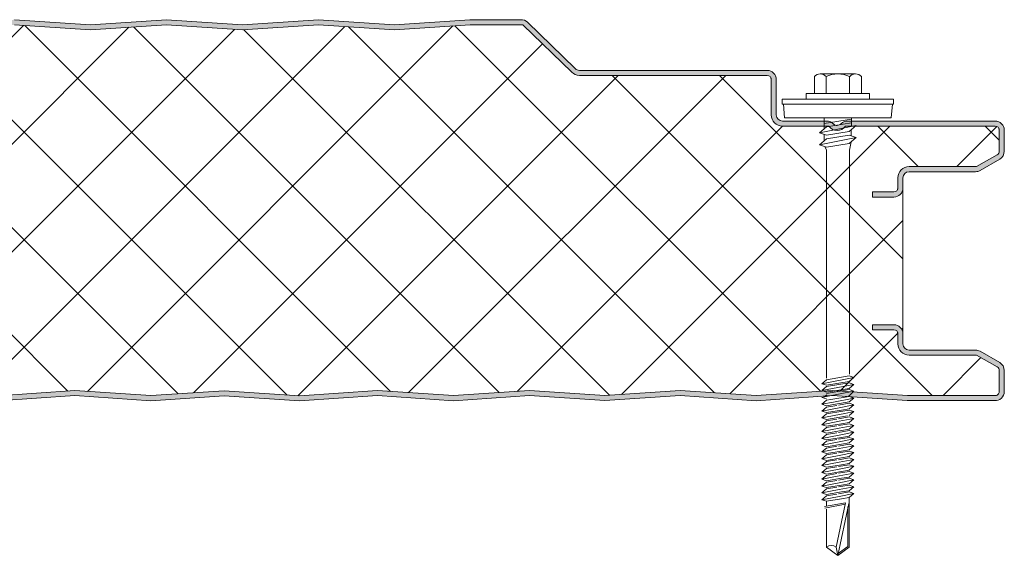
# Model space of a CAD drawing. Header units: millimetres. Extents: x 4011 to 12224, y -1824 to 4419.
# Tile 10 of 11: x 4957 to 5151, y 4127 to 4233. Entities that reach past the tile are written whole.
import ezdxf

# ---------------------------------------------------------------- set-up
doc = ezdxf.new("R2010")
doc.units = ezdxf.units.MM
doc.layers.add('A-DETL-GENF', color=92, linetype='Continuous', lineweight=13)

# ---------------------------------------------------------------- blocks, each defined once
blk = doc.blocks.new('HFX 1000 - SATINLINE - SATINLINE - HFX 1000 75mm - SATINLINE - SATINLINE-4530887-JOINT 15')
at = {"layer": 'A-DETL-GENF'}
h = blk.add_hatch(color=256, dxfattribs=at)
h.paths.add_polyline_path([(259.08, -0.04), (274.65, 0.99), (289.57, -0.01), (304.01, 0.96), (318.87, -0.04), (334.37, 0.99), (349.44, 0), (364.37, 0.99), (379.14, 0), (394, 1), (409.35, -0.03), (424.14, 0.96), (439.16, -0.03), (454.51, 0.99), (469.58, 0), (484.51, 0.99), (499.44, 0.01), (514.3, 0.99), (529.3, 0), (544.51, 0.97), (559.58, -0.02), (574.79, 0.99), (589.87, 0), (604.16, 0.96), (619.08, -0.04), (634.65, 0.99), (649.73, 0), (664.17, 0.95), (678.87, -0.04), (694.37, 0.99), (709.44, 0), (724.37, 0.99), (739.3, 0.01), (754.09, 0.99), (769.16, 0), (784.37, 0.97), (799.44, -0.02), (814.65, 0.99), (829.57, -0.01), (844.01, 0.96), (859.02, -0.03), (874.37, 0.99), (889.28, -0.01), (904.37, 0.99), (919.22, 0.01), (934.09, 0.99), (949, -0.01), (964.09, 0.99), (979.2, 0), (996.6, 0.05), (997, 0.19), (997.27, 0.34), (997.57, 0.63), (997.87, 1.14), (997.95, 1.38), (998, 1.8), (998, 5.96), (997.9, 6.52), (997.76, 6.86), (997.48, 7.23), (997, 7.57), (993.22, 9.75), (992.73, 9.94), (992.32, 9.99), (978.89, 10.04), (978.6, 10.16), (978.35, 10.35), (978.15, 10.62), (978.04, 10.88), (978, 11.19), (978, 13.19), (977.94, 13.66), (977.76, 14.09), (977.48, 14.47), (977, 14.79), (976.67, 14.93), (975.92, 14.99), (972, 14.99), (972, 13.99), (976.41, 13.97), (976.77, 13.76), (976.98, 13.4), (977, 13.19), (977, 11.19), (977.08, 10.63), (977.3, 10.09), (977.65, 9.64), (978.1, 9.29), (978.63, 9.07), (979.2, 8.99), (992.54, 8.99), (996.77, 6.52), (996.98, 6.16), (997, 5.96), (996.98, 1.61), (996.8, 1.27), (996.49, 1.05), (996.12, 1), (978.1, 1.05), (964, 2), (948.86, 1), (934, 2), (919.14, 1), (904.28, 2), (889.28, 0.99), (874.28, 2), (858.45, 0.99), (844.01, 1.96), (829.57, 0.99), (814.57, 2), (799, 0.99), (784, 2), (768.86, 1), (754, 2), (739.14, 1), (724.28, 2), (709.28, 0.99), (694.28, 2), (678.45, 0.99), (664.01, 1.96), (649.57, 0.99), (634.57, 2), (619.08, 0.96), (604.14, 1.96), (589.7, 0.99), (574.7, 2), (559.14, 0.99), (544.14, 2), (529, 1), (514.14, 2), (499.28, 1), (484.42, 2), (469.42, 0.99), (454.42, 2), (438.94, 0.97), (424.14, 1.96), (409.35, 0.97), (394, 2), (379.14, 1), (364.28, 2), (349.28, 0.99), (334.28, 2), (318.45, 0.99), (304.01, 1.96), (289.57, 0.99), (274.57, 2), (259.08, 0.96), (244.14, 1.96), (229.7, 0.99), (214.7, 2), (199.42, 0.97), (184.14, 2), (169, 1), (154.14, 2), (139.28, 1), (124.42, 2), (109.42, 0.99), (94.42, 2), (78.94, 0.97), (64.14, 1.96), (48.97, 1), (34, 2), (19.11, 1), (1.59, 1.02), (1.23, 1.23), (1.03, 1.59), (1, 1.8), (1, 9.3), (0.93, 9.86), (0.71, 10.4), (0.36, 10.85), (-0.1, 11.2), (-0.63, 11.42), (-1.2, 11.5), (-20.41, 11.52), (-20.77, 11.73), (-20.97, 12.09), (-21, 12.3), (-20.97, 13.4), (-20.77, 13.76), (-20.41, 13.97), (-20.2, 14), (-16, 14), (-16, 15), (-20.2, 15), (-20.67, 14.93), (-21.1, 14.75), (-21.47, 14.47), (-21.76, 14.1), (-21.94, 13.66), (-22, 13.2), (-21.99, 12.21), (-21.94, 11.83), (-21.76, 11.4), (-21.47, 11.02), (-21, 10.7), (-20.67, 10.56), (-20.2, 10.5), (-0.89, 10.45), (-0.6, 10.33), (-0.35, 10.14), (-0.16, 9.9), (-0.04, 9.61), (0, 9.3), (0, 1.8), (0.06, 1.33), (0.24, 0.9), (0.53, 0.52), (1, 0.2), (1.33, 0.06), (1.8, 0), (19.53, 0.02), (34.05, 1), (49.51, -0.02), (64.14, 0.96), (79.16, -0.03), (94.51, 0.99), (109.42, -0.01), (124.51, 0.99), (139.28, 0), (154.23, 0.99), (169.14, -0.01), (184.51, 0.97), (199.58, -0.02), (215.07, 0.97), (229.7, -0.01), (244.16, 0.96), (259.03, -0.04)])
h.paths.add_polyline_path([(972, 40.19), (976.2, 40.19), (976.67, 40.25), (977.1, 40.43), (977.48, 40.72), (977.81, 41.22), (977.94, 41.52), (978, 41.99), (978.04, 44.3), (978.16, 44.59), (978.35, 44.84), (978.63, 45.04), (978.89, 45.15), (979.2, 45.19), (992.73, 45.24), (992.79, 45.25), (993.22, 45.43), (997.1, 47.67), (997.48, 47.96), (997.76, 48.33), (997.94, 48.76), (998, 49.23), (998, 53.39), (997.9, 53.96), (997.76, 54.29), (997.48, 54.66), (997, 54.99), (996.6, 55.14), (996.04, 55.19), (966.65, 55.14), (966.33, 55.04), (965.76, 54.67), (965.38, 54.4), (964.92, 54.33), (964.48, 54.47), (963.67, 55.04), (963.32, 55.15), (962.95, 55.19), (953.89, 55.23), (953.46, 55.46), (953.35, 55.54), (953.16, 55.79), (953.03, 56.18), (953, 56.39), (953, 63.39), (952.94, 63.86), (952.65, 64.44), (952.48, 64.66), (952, 64.99), (951.67, 65.13), (951.2, 65.19), (913.85, 65.23), (913.56, 65.35), (913.07, 65.77), (903.62, 74.91), (903.28, 75.08), (902.91, 75.17), (901.97, 75.19), (892.52, 75.19), (877.58, 74.19), (862.51, 75.18), (847.58, 74.19), (832.66, 75.19), (817.58, 74.19), (802.66, 75.19), (787.58, 74.19), (772.66, 75.19), (757.58, 74.19), (742.66, 75.19), (727.58, 74.19), (712.66, 75.19), (697.58, 74.19), (682.66, 75.19), (667.58, 74.19), (652.51, 75.18), (637.58, 74.19), (622.5, 75.18), (607.58, 74.19), (592.66, 75.19), (577.58, 74.19), (562.5, 75.18), (547.58, 74.19), (532.51, 75.18), (517.58, 74.19), (502.66, 75.19), (487.58, 74.19), (472.66, 75.19), (457.58, 74.19), (442.5, 75.18), (427.58, 74.19), (412.66, 75.19), (397.58, 74.19), (382.51, 75.18), (367.58, 74.19), (352.51, 75.18), (337.58, 74.19), (322.51, 75.18), (307.58, 74.19), (292.51, 75.18), (277.58, 74.19), (262.66, 75.19), (247.58, 74.19), (232.66, 75.19), (217.58, 74.19), (202.5, 75.18), (187.58, 74.19), (172.66, 75.19), (157.58, 74.19), (142.66, 75.19), (127.58, 74.19), (112.66, 75.19), (97.58, 74.19), (82.66, 75.19), (67.58, 74.19), (52.66, 75.19), (37.58, 74.19), (22.66, 75.19), (7.58, 74.19), (-7.75, 75.17), (-22.42, 74.19), (-37.37, 75.19), (-47.66, 75.15), (-47.79, 75.13), (-48.22, 74.96), (-48.59, 74.68), (-55.75, 67.64), (-55.95, 67.11), (-55.99, 66.93), (-55.95, 66.44), (-55.88, 66.19), (-55.7, 65.86), (-55.44, 65.58), (-55.13, 65.37), (-54.54, 65.21), (-54.4, 65.19), (-26.2, 65.14), (-0.56, 57.27), (-0.33, 57.09), (-0.14, 56.81), (-0.04, 56.56), (0, 56.26), (-0.04, 46.08), (-0.16, 45.79), (-0.35, 45.54), (-0.63, 45.34), (-0.89, 45.23), (-1.2, 45.19), (-20.41, 45.16), (-20.67, 45.13), (-21.1, 44.95), (-21.47, 44.66), (-21.76, 44.29), (-21.94, 43.86), (-22, 42.99), (-22, 41.99), (-21.94, 41.52), (-21.76, 41.09), (-21.47, 40.72), (-21.1, 40.43), (-20.67, 40.25), (-20.2, 40.19), (-16, 40.19), (-16, 41.19), (-20.41, 41.22), (-20.77, 41.42), (-20.97, 41.78), (-21, 41.99), (-20.97, 43.6), (-20.77, 43.96), (-20.41, 44.16), (-20.2, 44.19), (-1.2, 44.19), (-0.63, 44.26), (-0.1, 44.48), (0.36, 44.83), (0.71, 45.29), (0.93, 45.82), (1, 46.39), (1, 56.26), (0.93, 56.82), (0.72, 57.33), (0.39, 57.78), (-0.05, 58.13), (-0.56, 58.36), (-26.2, 66.19), (-54.54, 66.21), (-54.82, 66.36), (-54.97, 66.61), (-54.99, 66.86), (-54.88, 67.13), (-54.67, 67.36), (-47.66, 74.19), (-37.37, 74.19), (-22.33, 73.18), (-7.34, 74.19), (7.66, 73.18), (22.66, 74.19), (37.66, 73.18), (52.66, 74.19), (67.66, 73.18), (82.66, 74.19), (97.66, 73.18), (112.66, 74.19), (127.66, 73.18), (142.66, 74.19), (157.66, 73.18), (172.66, 74.19), (187.66, 73.18), (202.66, 74.19), (217.66, 73.18), (232.66, 74.19), (247.66, 73.18), (262.66, 74.19), (277.66, 73.18), (292.66, 74.19), (307.66, 73.18), (322.66, 74.19), (337.66, 73.18), (352.66, 74.19), (367.66, 73.18), (382.66, 74.19), (397.66, 73.18), (412.66, 74.19), (427.66, 73.18), (442.66, 74.19), (457.66, 73.18), (472.66, 74.19), (487.66, 73.18), (502.66, 74.19), (517.66, 73.18), (532.66, 74.19), (547.66, 73.18), (562.66, 74.19), (577.66, 73.18), (592.66, 74.19), (607.66, 73.18), (622.66, 74.19), (637.66, 73.18), (652.66, 74.19), (667.66, 73.18), (682.66, 74.19), (697.66, 73.18), (713.05, 74.17), (727.66, 73.18), (742.66, 74.19), (757.66, 73.18), (772.66, 74.19), (787.66, 73.18), (802.66, 74.19), (817.66, 73.18), (832.66, 74.19), (847.66, 73.18), (862.66, 74.19), (877.66, 73.18), (892.56, 74.19), (902.99, 74.19), (912.62, 64.81), (913.07, 64.47), (913.59, 64.26), (914.15, 64.19), (951.41, 64.16), (951.77, 63.96), (951.98, 63.6), (952, 63.39), (952, 56.39), (952.08, 55.82), (952.3, 55.29), (952.65, 54.83), (953.1, 54.48), (953.63, 54.26), (954.2, 54.19), (963.35, 54.19), (963.67, 53.83), (964.07, 53.55), (964.52, 53.38), (965, 53.32), (965.48, 53.38), (965.93, 53.55), (966.33, 53.83), (966.65, 54.19), (996.41, 54.16), (996.77, 53.96), (996.98, 53.6), (997, 53.39), (996.98, 49.02), (996.77, 48.66), (996.6, 48.54), (992.54, 46.19), (979.2, 46.19), (978.63, 46.11), (978.1, 45.9), (977.65, 45.55), (977.3, 45.09), (977.08, 44.56), (977, 43.99), (976.98, 41.78), (976.77, 41.42), (976.41, 41.22), (976.2, 41.19), (972, 41.19), (972, 40.25)])
h = blk.add_hatch(dxfattribs=at)
h.set_pattern_fill('FP_2', color=256, style=0, pattern_type=2)
h.set_pattern_definition([(45, (-4153.283, -4157.822), (-10.606602, 10.606602), []), (135, (-4153.283, -4157.822), (-10.606602, -10.606602), [])])
h.paths.add_polyline_path([(619.08, 0.96), (634.57, 2), (649.57, 0.99), (664.01, 1.96), (678.87, 0.96), (694.28, 2), (709.28, 0.99), (724.28, 2), (739.14, 1), (754, 2), (769, 0.99), (784, 2), (799.28, 0.97), (814.57, 2), (829.57, 0.99), (844.01, 1.96), (858.87, 0.96), (874.28, 2), (889.28, 0.99), (904.28, 2), (919.14, 1), (934, 2), (949, 0.99), (964, 2), (978.9, 1), (996.49, 1.05), (996.8, 1.27), (996.91, 1.43), (997, 1.8), (997, 5.96), (996.9, 6.36), (996.6, 6.65), (992.54, 8.99), (979.2, 8.99), (978.63, 9.07), (978.1, 9.29), (977.65, 9.64), (977.3, 10.09), (977.08, 10.63), (977, 11.19), (977, 13.19), (976.9, 13.59), (976.6, 13.89), (976.2, 13.99), (972, 13.99), (972, 14.99), (976.2, 14.99), (976.67, 14.93), (977.1, 14.75), (977.48, 14.47), (977.76, 14.09), (977.94, 13.66), (978, 13.19), (978, 41.99), (977.94, 41.52), (977.76, 41.09), (977.48, 40.72), (977.1, 40.43), (976.67, 40.25), (976.2, 40.19), (972, 40.19), (972, 41.19), (976.41, 41.22), (976.77, 41.42), (976.9, 41.59), (977, 41.99), (977, 43.99), (977.08, 44.56), (977.3, 45.09), (977.65, 45.55), (978.1, 45.9), (978.63, 46.11), (979.2, 46.19), (992.54, 46.19), (996.77, 48.66), (996.9, 48.83), (997, 49.23), (997, 53.39), (996.9, 53.79), (996.6, 54.08), (996.2, 54.19), (966.65, 54.19), (966.33, 53.83), (965.93, 53.55), (965.48, 53.38), (965, 53.32), (964.52, 53.38), (964.07, 53.55), (963.67, 53.83), (963.35, 54.19), (954.2, 54.19), (953.63, 54.26), (953.1, 54.48), (952.65, 54.83), (952.3, 55.29), (952.08, 55.82), (952, 56.39), (952, 63.39), (951.9, 63.79), (951.6, 64.08), (951.2, 64.19), (914.15, 64.19), (913.59, 64.26), (913.07, 64.47), (912.62, 64.81), (902.99, 74.19), (892.56, 74.19), (877.66, 73.18), (862.66, 74.19), (847.66, 73.18), (832.66, 74.19), (817.66, 73.18), (802.66, 74.19), (787.66, 73.18), (772.66, 74.19), (757.66, 73.18), (742.66, 74.19), (727.66, 73.18), (712.66, 74.19), (697.66, 73.18), (682.66, 74.19), (667.66, 73.18), (652.66, 74.19), (637.66, 73.18), (622.66, 74.19), (607.66, 73.18), (592.66, 74.19), (577.66, 73.18), (562.66, 74.19), (547.66, 73.18), (532.66, 74.19), (517.66, 73.18), (502.66, 74.19), (487.66, 73.18), (472.66, 74.19), (457.66, 73.18), (442.66, 74.19), (427.66, 73.18), (412.66, 74.19), (397.66, 73.18), (382.66, 74.19), (367.66, 73.18), (352.66, 74.19), (337.66, 73.18), (322.66, 74.19), (307.66, 73.18), (292.66, 74.19), (277.66, 73.18), (262.66, 74.19), (247.66, 73.18), (232.66, 74.19), (217.66, 73.18), (202.66, 74.19), (187.66, 73.18), (172.66, 74.19), (157.66, 73.18), (142.66, 74.19), (127.66, 73.18), (112.66, 74.19), (97.66, 73.18), (82.66, 74.19), (67.66, 73.18), (52.66, 74.19), (37.66, 73.18), (22.66, 74.19), (7.66, 73.18), (-7.34, 74.19), (-22.33, 73.18), (-37.37, 74.19), (-47.66, 74.19), (-54.91, 67.11), (-54.97, 66.98), (-54.95, 66.56), (-54.79, 66.34), (-54.54, 66.21), (-54.4, 66.19), (-26.2, 66.19), (-0.56, 58.36), (-0.05, 58.13), (0.39, 57.78), (0.72, 57.33), (0.93, 56.81), (1, 56.26), (1, 46.39), (0.93, 45.82), (0.71, 45.29), (0.36, 44.83), (-0.1, 44.48), (-0.63, 44.26), (-1.2, 44.19), (-20.41, 44.16), (-20.77, 43.96), (-20.89, 43.79), (-21, 43.39), (-21, 41.99), (-20.89, 41.59), (-20.6, 41.3), (-20.2, 41.19), (-16, 41.19), (-16, 40.19), (-20.2, 40.19), (-20.67, 40.25), (-21.1, 40.43), (-21.47, 40.72), (-21.76, 41.09), (-21.94, 41.52), (-22, 41.99), (-22, 13.2), (-21.94, 13.66), (-21.76, 14.1), (-21.47, 14.47), (-21.1, 14.75), (-20.67, 14.93), (-20.2, 15), (-16, 15), (-16, 14), (-20.41, 13.97), (-20.77, 13.76), (-20.89, 13.6), (-21, 13.2), (-21, 12.3), (-20.89, 11.9), (-20.6, 11.6), (-20.2, 11.5), (-1.2, 11.5), (-0.63, 11.42), (-0.1, 11.2), (0.36, 10.85), (0.71, 10.4), (0.93, 9.86), (1, 9.3), (1, 1.8), (1.11, 1.4), (1.4, 1.1), (1.8, 1), (19.11, 1), (34, 2), (49.35, 0.97), (64.14, 1.96), (79, 0.96), (94.42, 2), (109.42, 0.99), (124.42, 2), (139.28, 1), (154.14, 2), (169.14, 0.99), (184.14, 2), (199.42, 0.97), (214.7, 2), (229.7, 0.99), (244.14, 1.96), (259.08, 0.96), (274.57, 2), (289.57, 0.99), (304.01, 1.96), (318.87, 0.96), (334.28, 2), (349.28, 0.99), (364.28, 2), (379.14, 1), (394, 2), (409.35, 0.97), (424.14, 1.96), (439, 0.96), (454.42, 2), (469.42, 0.99), (484.42, 2), (499.28, 1), (514.14, 2), (529.14, 0.99), (544.14, 2), (559.42, 0.97), (574.7, 2), (589.7, 0.99), (604.14, 1.96)])
for p, q in [((817.66, 74.19), (802.66, 75.19)), ((817.66, 73.18), (802.66, 74.19)), ((832.66, 75.19), (817.66, 74.19)), ((832.66, 74.19), (817.66, 73.18)), ((847.66, 74.19), (832.66, 75.19)), ((847.66, 73.18), (832.66, 74.19)), ((862.66, 75.19), (847.66, 74.19)), ((862.66, 74.19), (847.66, 73.18)), ((877.66, 74.19), (862.66, 75.19)), ((877.66, 73.18), (862.66, 74.19)), ((892.52, 75.19), (877.66, 74.19)), ((892.56, 74.19), (877.66, 73.18)), ((902.53, 75.19), (892.52, 75.19)), ((902.99, 74.19), (892.56, 74.19)), ((912.62, 64.81), (902.99, 74.19)), ((913.31, 65.53), (903.92, 74.68)), ((951.2, 65.19), (914.15, 65.19)), ((951.2, 64.19), (914.15, 64.19)), ((961.68, 64.51), (968.64, 64.51)), ((952, 56.39), (952, 63.39)), ((953, 56.39), (953, 63.39)), ((960.52, 63.98), (960.52, 60.65)), ((962.84, 63.98), (962.84, 60.65)), ((967.48, 63.98), (967.48, 60.65)), ((969.8, 63.98), (969.8, 60.65)), ((971.41, 60.65), (958.91, 60.65)), ((958.91, 60.65), (958.91, 59.51)), ((971.41, 59.51), (971.41, 60.65)), ((976.16, 59.51), (954.16, 59.51)), ((954.16, 59.51), (954.16, 58.51)), ((954.16, 58.51), (976.16, 58.51)), ((954.41, 58.51), (954.63, 55.81)), ((975.69, 55.81), (975.91, 58.51)), ((976.16, 58.51), (976.16, 59.51)), ((962.95, 55.19), (954.2, 55.19)), ((975.69, 55.81), (954.63, 55.81)), ((962.47, 55.81), (962.47, 53.69)), ((967.86, 55.55), (962.47, 54.73)), ((967.86, 54.83), (962.91, 54.07)), ((996.2, 55.19), (967.05, 55.19)), ((967.86, 55.81), (967.86, 54.11)), ((963.35, 54.19), (954.2, 54.19)), ((961.55, 52.89), (968.77, 54.29)), ((962.91, 54.07), (961.55, 52.89)), ((962.91, 52.42), (961.55, 52.89)), ((962.47, 52.57), (962.47, 51.31)), ((967.41, 53.11), (962.91, 52.42)), ((996.2, 54.19), (966.65, 54.19)), ((968.77, 54.29), (967.41, 53.11)), ((967.77, 53.43), (967.77, 52.26)), ((997, 49.23), (997, 53.39)), ((998, 49.23), (998, 53.39)), ((961.55, 50.52), (968.77, 51.92)), ((962.91, 51.7), (961.55, 50.52)), ((967.41, 52.38), (962.91, 51.7)), ((962.91, 50.05), (967.41, 50.74)), ((968.77, 51.92), (967.41, 52.38)), ((967.41, 50.74), (968.77, 51.92)), ((967.42, 49.46), (967.79, 51.07)), ((961.55, 50.52), (962.91, 50.05)), ((962.6, 50.16), (962.92, 49.42)), ((962.92, 49.42), (962.92, 4.42)), ((967.42, 5.25), (967.42, 49.46)), ((992.54, 46.19), (996.6, 48.54)), ((993.22, 45.43), (997.1, 47.67)), ((979.2, 46.19), (992.54, 46.19)), ((979.2, 45.19), (992.32, 45.19)), ((977, 41.99), (977, 43.99)), ((978, 41.99), (978, 43.99)), ((972, 40.19), (972, 41.19)), ((972, 41.19), (976.2, 41.19)), ((978, 13.19), (978, 41.99)), ((976.2, 40.19), (972, 40.19)), ((972, 13.99), (972, 14.99)), ((972, 14.99), (976.2, 14.99)), ((976.2, 13.99), (972, 13.99)), ((977, 11.19), (977, 13.19)), ((978, 11.19), (978, 13.19)), ((992.32, 9.99), (979.2, 9.99)), ((997.1, 7.51), (993.22, 9.75)), ((992.54, 8.99), (979.2, 8.99)), ((996.6, 6.65), (992.54, 8.99)), ((997, 1.8), (997, 5.96)), ((998, 1.8), (998, 5.96)), ((962.01, 3.34), (968.31, 4.56)), ((962.91, 4.12), (962.01, 3.34)), ((962.91, 4.12), (967.41, 4.87)), ((968.31, 4.56), (967.41, 4.87)), ((968.31, 4.56), (967.41, 3.78)), ((799.28, 0.97), (814.57, 2)), ((814.57, 2), (829.57, 0.99)), ((829.57, 0.99), (844.01, 1.96)), ((844.01, 1.96), (858.87, 0.96)), ((858.87, 0.96), (874.28, 2)), ((874.28, 2), (889.28, 0.99)), ((889.28, 0.99), (904.28, 2)), ((904.28, 2), (919.14, 1)), ((919.14, 1), (934, 2)), ((934, 2), (949, 0.99)), ((949, 0.99), (964, 2)), ((962.01, 3.34), (962.91, 3.03)), ((962.01, 1.99), (968.31, 3.21)), ((962.91, 2.77), (962.01, 1.99)), ((962.01, 1.99), (962.91, 1.68)), ((962.91, 3.03), (967.41, 3.78)), ((967.41, 3.52), (962.91, 2.77)), ((967.41, 2.43), (962.91, 1.68)), ((967.41, 2.18), (962.91, 1.42)), ((964, 2), (978.9, 1)), ((968.31, 3.21), (967.41, 3.52)), ((968.31, 3.21), (967.41, 2.43)), ((968.31, 1.87), (967.41, 2.18)), ((799.28, -0.03), (814.57, 1)), ((814.57, 1), (829.57, -0.01)), ((829.57, -0.01), (844.01, 0.96)), ((844.01, 0.96), (858.87, -0.04)), ((858.87, -0.04), (874.28, 1)), ((874.28, 1), (889.28, -0.01)), ((889.28, -0.01), (904.28, 1)), ((904.28, 1), (919.14, 0)), ((919.14, 0), (934, 1)), ((934, 1), (949, -0.01)), ((949, -0.01), (964, 1)), ((962.01, 0.64), (963.11, 0.86)), ((962.01, 0.64), (962.91, 0.33)), ((962.91, 0.08), (962.01, -0.7)), ((962.4, 0.72), (962.99, 1.18)), ((962.91, 0.08), (963.76, 0.22)), ((962.92, 0.82), (968.31, 1.87)), ((963.76, 0.22), (967.41, 0.83)), ((964, 1), (978.86, 0)), ((968.31, 0.52), (964.26, -0.27)), ((968.31, 0.52), (967.18, 0.91)), ((968.31, 1.87), (967.24, 0.8)), ((968.31, 0.52), (967.41, -0.26)), ((978.86, 0), (996.07, 0)), ((978.9, 1), (996.12, 1)), ((964.26, -0.27), (962.01, -0.7)), ((962.01, -0.7), (962.91, -1.01)), ((962.91, -1.27), (962.01, -2.05)), ((962.01, -2.05), (965.4, -1.39)), ((962.91, -1.01), (964.71, -0.71)), ((964.93, -0.93), (962.91, -1.27)), ((965.88, -1.86), (962.91, -2.36)), ((964.71, -0.71), (967.41, -0.26)), ((967.41, -0.52), (965.25, -0.88)), ((965.4, -1.39), (968.31, -0.83)), ((967.41, -1.61), (965.88, -1.86)), ((967.41, -1.86), (966.11, -2.08)), ((968.31, -0.83), (967.41, -0.52)), ((968.31, -0.83), (967.41, -1.61)), ((968.31, -2.17), (967.41, -1.86)), ((962.01, -2.05), (962.91, -2.36)), ((962.01, -3.4), (966.55, -2.52)), ((962.91, -2.62), (962.01, -3.4)), ((962.01, -3.4), (962.91, -3.71)), ((966.11, -2.08), (962.91, -2.62)), ((962.91, -3.71), (967.06, -3.01)), ((964.93, -3.62), (962.91, -3.96)), ((967.41, -3.21), (965.25, -3.57)), ((965.4, -4.08), (968.31, -3.52)), ((966.55, -2.52), (968.31, -2.17)), ((968.31, -2.17), (967.38, -2.96)), ((968.31, -3.52), (967.41, -3.21)), ((968.31, -3.52), (967.41, -4.3)), ((962.91, -3.96), (962.01, -4.74)), ((962.01, -4.74), (965.4, -4.08)), ((962.01, -4.74), (962.91, -5.05)), ((962.91, -5.32), (962.01, -6.1)), ((962.01, -6.1), (965.4, -5.44)), ((965.88, -4.56), (962.91, -5.05)), ((964.93, -4.98), (962.91, -5.32)), ((967.41, -4.56), (965.25, -4.92)), ((965.4, -5.44), (968.31, -4.87)), ((967.41, -4.3), (965.88, -4.56)), ((967.41, -5.65), (965.88, -5.91)), ((968.31, -4.87), (967.41, -4.56)), ((968.31, -4.87), (967.41, -5.65)), ((962.01, -6.1), (962.91, -6.41)), ((962.91, -6.66), (962.01, -7.44)), ((962.01, -7.44), (965.4, -6.78)), ((962.01, -7.44), (962.91, -7.75)), ((965.88, -5.91), (962.91, -6.41)), ((964.93, -6.32), (962.91, -6.66)), ((965.88, -7.25), (962.91, -7.75)), ((964.93, -7.66), (962.91, -8)), ((967.41, -5.9), (965.25, -6.26)), ((967.41, -7.25), (965.25, -7.61)), ((965.4, -6.78), (968.31, -6.21)), ((965.4, -8.12), (968.31, -7.56)), ((967.41, -6.99), (965.88, -7.25)), ((968.31, -6.21), (967.41, -5.9)), ((968.31, -6.21), (967.41, -6.99)), ((968.31, -7.56), (967.41, -7.25)), ((968.31, -7.56), (967.41, -8.34)), ((962.91, -8), (962.01, -8.78)), ((962.01, -8.78), (965.4, -8.12)), ((962.01, -8.78), (962.91, -9.09)), ((962.91, -9.35), (962.01, -10.13)), ((962.01, -10.13), (965.4, -9.47)), ((965.88, -8.6), (962.91, -9.09)), ((964.93, -9.01), (962.91, -9.35)), ((967.41, -8.6), (965.25, -8.96)), ((965.4, -9.47), (968.31, -8.91)), ((967.41, -8.34), (965.88, -8.6)), ((967.41, -9.69), (965.88, -9.94)), ((968.31, -8.91), (967.41, -8.6)), ((968.31, -8.91), (967.41, -9.69)), ((962.01, -10.13), (962.91, -10.44)), ((962.91, -10.7), (962.01, -11.48)), ((962.01, -11.48), (965.4, -10.82)), ((962.01, -11.48), (962.91, -11.79)), ((965.88, -9.94), (962.91, -10.44)), ((964.93, -10.36), (962.91, -10.7)), ((965.88, -11.29), (962.91, -11.79)), ((967.41, -9.94), (965.25, -10.3)), ((967.41, -11.29), (965.25, -11.65)), ((965.4, -10.82), (968.31, -10.25)), ((965.4, -12.17), (968.31, -11.6)), ((967.41, -11.04), (965.88, -11.29)), ((968.31, -10.25), (967.41, -9.94)), ((968.31, -10.25), (967.41, -11.04)), ((968.31, -11.6), (967.41, -11.29)), ((968.31, -11.6), (967.41, -12.38)), ((962.91, -12.04), (962.01, -12.82)), ((962.01, -12.82), (965.4, -12.17)), ((962.01, -12.82), (962.91, -13.13)), ((962.91, -13.39), (962.01, -14.17)), ((962.01, -14.17), (965.4, -13.51)), ((964.93, -11.7), (962.91, -12.04)), ((965.88, -12.64), (962.91, -13.13)), ((964.93, -13.05), (962.91, -13.39)), ((967.41, -12.64), (965.25, -13)), ((965.4, -13.51), (968.31, -12.95)), ((967.41, -12.38), (965.88, -12.64)), ((968.31, -12.95), (967.41, -12.64)), ((968.31, -12.95), (967.41, -13.73)), ((962.01, -14.17), (962.91, -14.48)), ((962.91, -14.74), (962.01, -15.52)), ((962.01, -15.52), (965.4, -14.86)), ((962.01, -15.52), (962.91, -15.83)), ((965.88, -13.98), (962.91, -14.48)), ((964.93, -14.4), (962.91, -14.74)), ((965.88, -15.33), (962.91, -15.83)), ((967.41, -13.98), (965.25, -14.34)), ((967.41, -15.33), (965.25, -15.69)), ((965.4, -14.86), (968.31, -14.29)), ((967.41, -13.73), (965.88, -13.98)), ((967.41, -15.08), (965.88, -15.33)), ((968.31, -14.29), (967.41, -13.98)), ((968.31, -14.29), (967.41, -15.08)), ((968.31, -15.64), (967.41, -15.33)), ((962.91, -16.08), (962.01, -16.86)), ((962.01, -16.86), (965.4, -16.21)), ((962.01, -16.86), (962.91, -17.17)), ((962.91, -17.43), (962.01, -18.21)), ((964.93, -15.74), (962.91, -16.08)), ((965.88, -16.68), (962.91, -17.17)), ((964.93, -17.09), (962.91, -17.43)), ((967.41, -16.68), (965.25, -17.04)), ((965.4, -16.21), (968.31, -15.64)), ((965.4, -17.55), (968.31, -16.99)), ((967.41, -16.42), (965.88, -16.68)), ((968.31, -15.64), (967.41, -16.42)), ((968.31, -16.99), (967.41, -16.68)), ((968.31, -16.99), (967.41, -17.77)), ((962.01, -18.21), (965.4, -17.55)), ((962.01, -18.21), (962.91, -18.52)), ((962.91, -18.78), (962.01, -19.56)), ((962.01, -19.56), (965.4, -18.9)), ((965.88, -18.02), (962.91, -18.52)), ((964.93, -18.44), (962.91, -18.78)), ((965.88, -19.37), (962.91, -19.87)), ((967.41, -18.02), (965.25, -18.38)), ((965.4, -18.9), (968.31, -18.33)), ((967.41, -17.77), (965.88, -18.02)), ((967.41, -19.12), (965.88, -19.37)), ((968.31, -18.33), (967.41, -18.02)), ((968.31, -18.33), (967.41, -19.12)), ((967.41, -28.95), (967.41, -19.12)), ((962.01, -19.56), (962.91, -19.87)), ((966.65, -20.14), (962.52, -20.86)), ((962.58, -21.19), (966.59, -20.41)), ((962.91, -19.87), (962.91, -20.79)), ((964.82, -28.95), (966.65, -20.14)), ((967.29, -20.27), (965.16, -30.53)), ((967.15, -20.96), (967.15, -28.81)), ((962.91, -21.39), (962.91, -28.95)), ((962.91, -28.95), (965.16, -30.53)), ((965.16, -30.53), (964.82, -28.95)), ((965.16, -30.53), (967.41, -28.95)), ((967.15, -28.81), (965.24, -30.15))]:
    blk.add_line(p, q, dxfattribs=at)
for centre, radius, start, end in [((902.66, 73.39), 1.8, 45.7585, 94.1532), ((914.15, 66.39), 2.2, 225.7585, 270), ((914.15, 66.39), 1.2, 225.7585, 270), ((951.2, 63.39), 1.8, 360, 90), ((951.2, 63.39), 0.8, 360, 90), ((961.68, 62.96), 1.54, 41.3319, 138.6681), ((965.16, 59.11), 5.39, 64.5175, 115.4825), ((968.64, 62.96), 1.54, 41.3319, 138.6681), ((951.2, 63.39), 0.8, 360, 30), ((954.2, 56.39), 2.2, 180, 270), ((954.2, 56.39), 1.2, 180, 270), ((962.95, 53.39), 1.8, 42.5149, 90), ((965, 55.32), 1, 224.796, 319.2505), ((967.05, 53.39), 1.8, 90, 135.2187), ((996.2, 53.39), 1.8, 360, 90), ((965, 55.32), 2, 214.5, 325.5), ((996.2, 53.39), 0.8, 360, 90), ((996.2, 53.39), 0.8, 360, 30), ((996.2, 49.23), 0.8, 300, 360), ((996.2, 49.23), 0.8, 330, 360), ((996.2, 49.23), 1.8, 300, 0), ((979.2, 43.99), 2.2, 90, 180), ((979.2, 43.99), 1.2, 90, 180), ((992.32, 46.99), 1.8, 270, 300), ((976.2, 41.99), 1.8, 270, 360), ((976.2, 41.99), 0.8, 270, 360), ((976.2, 41.99), 0.8, 330, 360), ((976.2, 13.19), 1.8, 0, 90), ((976.2, 13.19), 0.8, 360, 90), ((976.2, 13.19), 0.8, 360, 30), ((979.2, 11.19), 2.2, 180, 270), ((979.2, 11.19), 1.2, 180, 270), ((992.32, 8.19), 1.8, 60, 90), ((996.2, 5.96), 0.8, 360, 60), ((996.2, 5.96), 0.8, 0, 30), ((996.2, 5.96), 1.8, 0, 60), ((996.2, 1.8), 1.8, 265.8468, 0), ((996.2, 1.8), 0.8, 263.7686, 360), ((963.86, -29.98), 1.41, 47.2756, 132.7244)]:
    blk.add_arc(centre, radius, start, end, dxfattribs=at)

msp = doc.modelspace()

# ---------------------------------------------------------------- block references
at = {"layer": 'A-DETL-GENF'}
msp.add_blockref('HFX 1000 - SATINLINE - SATINLINE - HFX 1000 75mm - SATINLINE - SATINLINE-4530887-JOINT 15', (4153.28, 4157.82), dxfattribs=at)

doc.saveas('drawing.dxf')
